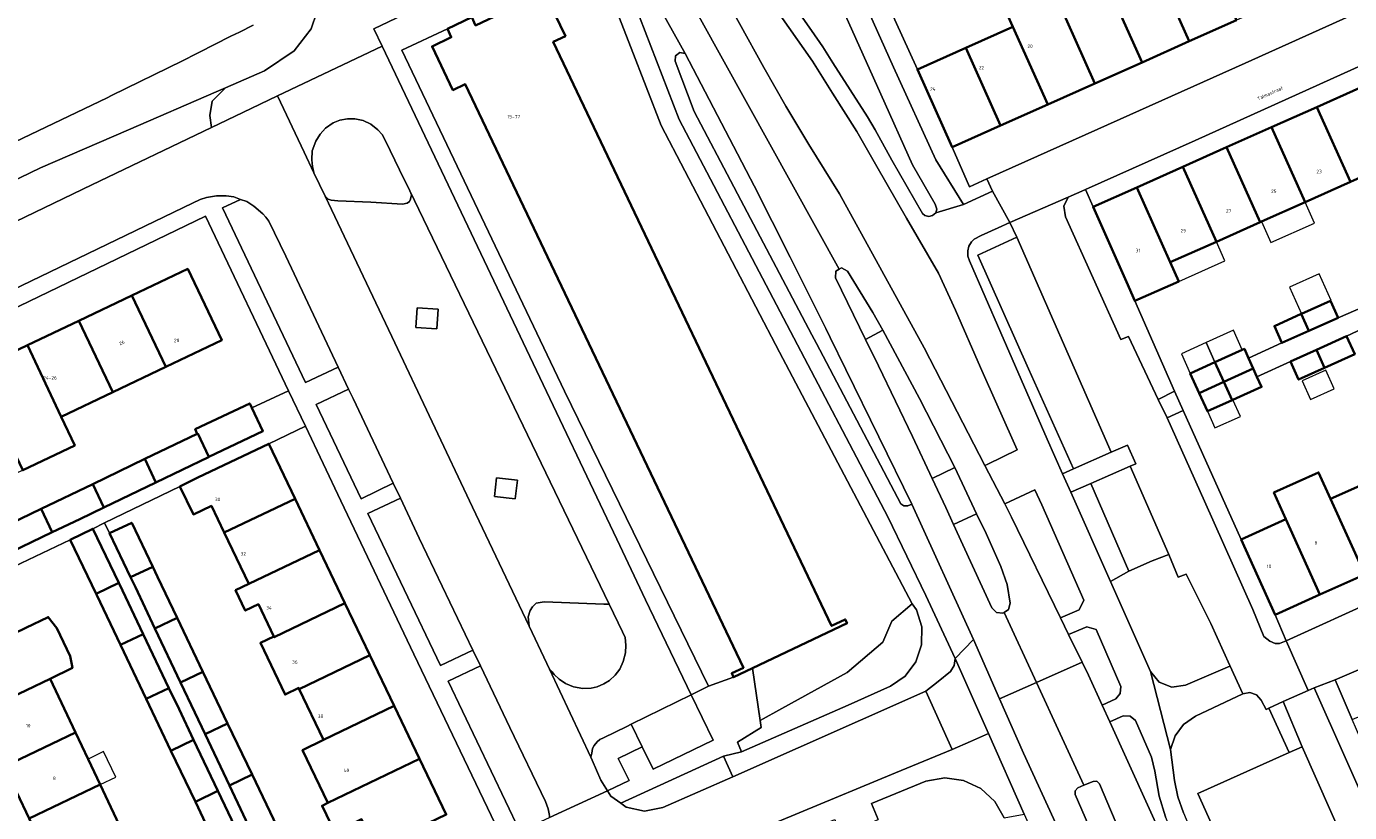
# Model space of a CAD drawing. Header units: metres. Extents: x 73718 to 76933, y 443658 to 446696.
# Tile 49 of 161: x 74535 to 74674, y 445564 to 445646. Entities that reach past the tile are written whole.
import ezdxf
from ezdxf.enums import TextEntityAlignment as Align

# ---------------------------------------------------------------- set-up
doc = ezdxf.new("R2010")
doc.units = ezdxf.units.M
for name, color, linetype, lineweight in [('B-WE-GR-BEPLANTING_CULTUUR_BODEMBEDEKKER-GV', 90, 'Continuous', 18), ('B-WE-GR-BEPLANTING_CULTUUR_HEESTERS-GV', 90, 'Continuous', 18), ('B-WE-OG-BEBOUWING-GV', 7, 'Continuous', 35), ('B-WE-OG-BEBOUWING-T18', 10, 'Continuous', 18), ('B-WE-OG-BEBOUWING_LUIFEL-GV', 7, 'Continuous', 18), ('B-WE-OG-BEBOUWING_OVERBOUWING-GV', 7, 'Continuous', 18), ('B-WE-OG-TERREIN_BEGROEID-GV', 7, 'Continuous', 18), ('B-WE-OG-TERREIN_ERF-GV', 7, 'Continuous', 18), ('B-WE-OG-TERREIN_OEVER-GV', 7, 'Continuous', 18), ('B-WE-OG-TOPOGRAFIE-T18', 10, 'Continuous', 18), ('B-WE-OG-WATER_SLOOT-GV', 120, 'Continuous', 18), ('B-WE-VH-GESLOTENVERHARDING_ASFALT-GV', 10, 'Continuous', 18), ('B-WE-VH-OPENVERHARDING-GV', 30, 'Continuous', 18), ('B-WE-VH-OPENVERHARDING_BETONSTRAATSTEEN-GV', 30, 'Continuous', 18), ('B-WE-VH-OPENVERHARDING_SIERBESTRATING-GV', 30, 'Continuous', 18), ('B-WE-VH-OPENVERHARDING_STRAATBAKSTEEN-GV', 30, 'Continuous', 18), ('B-WE-VH-OPENVERHARDING_TEGEL-GV', 30, 'Continuous', 18)]:
    doc.layers.add(name, color=color, linetype=linetype, lineweight=lineweight)
doc.styles.add('NLCS-ISO-M200-T18', font='NLCS-ISO.ttf', dxfattribs={"height": 0.36})

msp = doc.modelspace()

# ---------------------------------------------------------------- linework, layer by layer
at = {"layer": 'B-WE-GR-BEPLANTING_CULTUUR_BODEMBEDEKKER-GV', "flags": 128}
for points in [[(74566.611, 445628.348), (74566.789, 445628.162), (74566.929, 445628.048), (74567.248, 445627.946), (74567.959, 445627.87), (74571.402, 445627.732), (74574.705, 445627.505), (74575.187, 445627.619), (74575.429, 445627.809), (74575.543, 445628.052), (74575.631, 445628.483), (74575.467, 445628.902), (74574.387, 445631.098), (74572.926, 445634.134), (74572.57, 445634.806), (74572.138, 445635.289), (74571.414, 445635.874), (74570.6, 445636.255), (74569.724, 445636.418), (74568.961, 445636.431), (74568.175, 445636.292), (74567.463, 445636.025), (74566.663, 445635.452), (74566.104, 445634.842), (74565.634, 445634.081), (74565.252, 445633.09), (74565.24, 445632.136), (74565.29, 445631.451), (74565.441, 445630.809), (74565.443, 445630.801)], [(74667.054, 445581.893), (74665.907, 445584.612), (74662.346, 445592.481), (74656.289, 445605.971), (74654.603, 445605.195), (74658.517, 445596.479), (74663.572, 445585.171), (74664.717, 445582.327), (74665.327, 445581.864), (74665.877, 445581.627), (74666.34, 445581.627)], [(74587.934, 445583.429), (74589.788, 445579.526), (74590.072, 445578.923), (74590.346, 445578.636), (74590.562, 445578.37), (74591.084, 445577.875), (74591.732, 445577.43), (74592.558, 445577.076), (74593.561, 445576.898), (74594.411, 445576.936), (74595.035, 445577.076), (74595.745, 445577.395), (74596.331, 445577.762), (74596.94, 445578.309), (74597.422, 445578.931), (74597.778, 445579.733), (74598.02, 445580.621), (74598.058, 445581.434), (74597.956, 445582.222), (74597.69, 445582.843), (74596.315, 445585.712), (74595.757, 445585.712), (74591.325, 445585.9), (74589.516, 445585.952), (74588.677, 445585.819), (74588.289, 445585.437), (74588.063, 445585.055), (74587.829, 445584.411)], [(74627.951, 445585.747), (74625.838, 445583.953), (74624.884, 445581.766), (74621.186, 445578.585), (74614.348, 445574.808), (74612.067, 445573.549), (74612.169, 445572.838), (74609.697, 445571.298), (74610.142, 445570.294), (74621.274, 445575.169), (74625.682, 445577.141), (74627.22, 445578.203), (74628.349, 445579.695), (74628.953, 445581.465), (74628.972, 445583.335), (74628.404, 445585.117)], [(74673.943, 445573.671), (74676.404, 445574.721), (74674.936, 445578.079), (74674.6, 445578.847), (74672.173, 445577.819)], [(74599.757, 445570.831), (74600.904, 445568.489), (74607.179, 445571.505), (74604.87, 445576.238), (74598.61, 445573.171)], [(74609.221, 445567.695), (74608.232, 445569.853), (74597.519, 445564.92), (74598.074, 445564.527), (74599.993, 445564.106), (74601.925, 445564.467)]]:
    msp.add_lwpolyline(points, close=True, dxfattribs=at)
at = {"layer": 'B-WE-GR-BEPLANTING_CULTUUR_HEESTERS-GV', "flags": 128}
for points in [[(74628.502, 445641.598), (74623.225, 445653.2), (74621.315, 445652.341), (74626.016, 445641.826), (74630.437, 445632.15), (74633.308, 445627.49), (74636.345, 445628.875), (74636.342, 445628.882), (74635.748, 445630.146), (74633.969, 445629.319), (74632.129, 445633.472)], [(74556.197, 445639.668), (74554.818, 445638.27), (74554.578, 445636.778), (74554.755, 445635.517), (74558.01, 445637.075), (74561.631, 445638.842), (74572.595, 445644.027), (74571.717, 445645.843), (74574.778, 445647.311), (74571.58, 445648.763), (74569.477, 445649.093), (74566.923, 445649.093), (74566.357, 445649.349), (74565.18, 445645.819), (74563.397, 445643.526), (74560.293, 445641.44)], [(74557.773, 445628.016), (74555.903, 445627.141), (74564.555, 445608.869), (74567.983, 445610.5), (74562.509, 445622.064), (74560.743, 445625.733), (74560.426, 445626.152), (74560.107, 445626.495), (74559.18, 445627.32), (74558.43, 445627.791)], [(74653.653, 445607.09), (74655.364, 445607.989), (74651.227, 445617.401), (74650.348, 445619.401), (74646.858, 445627.228), (74646.072, 445629.037), (74646, 445629.005), (74644.254, 445628.246), (74643.819, 445627.307), (74643.987, 445626.179), (74649.763, 445613.358), (74650.574, 445613.695)], [(74643.653, 445599.347), (74644.832, 445599.869), (74640.131, 445610.294), (74634.82, 445622.181), (74638.885, 445624.049), (74638.161, 445625.598), (74636.955, 445625.053), (74635.164, 445624.251), (74634.44, 445623.844), (74634.16, 445623.565), (74633.88, 445623.12), (74633.766, 445622.637), (74633.778, 445622.08), (74633.944, 445621.597), (74637.21, 445614.054), (74642.063, 445602.955)], [(74578.437, 445616.534), (74576.243, 445616.69), (74576.096, 445614.643), (74578.292, 445614.487)], [(74569.072, 445608.2), (74565.698, 445606.57), (74570.388, 445596.716), (74573.745, 445598.351), (74569.548, 445607.194)], [(74586.495, 445596.731), (74586.714, 445598.67), (74584.54, 445598.928), (74584.32, 445596.976)], [(74650.614, 445589.152), (74646.619, 445598.321), (74644.547, 445597.417), (74648.691, 445588.081)], [(74582.06, 445580.931), (74576.46, 445592.629), (74574.483, 445596.795), (74571.099, 445595.191), (74578.684, 445579.319)], [(74582.853, 445579.275), (74579.471, 445577.68), (74586.956, 445562.01), (74590.081, 445563.434), (74590.069, 445563.636), (74589.929, 445564.322), (74589.661, 445565.085), (74585.938, 445572.831)], [(74668.724, 445570.83), (74676.214, 445553.917), (74679.557, 445555.46), (74669.982, 445576.981), (74669.35, 445576.701), (74666.744, 445575.549)], [(74599.757, 445570.831), (74598.61, 445573.171), (74598.16, 445572.95), (74595.721, 445571.767), (74595.327, 445571.59), (74595.047, 445571.348), (74594.743, 445570.967), (74594.577, 445570.625), (74594.489, 445570.141), (74594.399, 445569.735), (74594.536, 445569.419), (74595.437, 445567.333), (74596.128, 445566.215), (74598.384, 445567.289), (74597.25, 445569.603)]]:
    msp.add_lwpolyline(points, close=True, dxfattribs=at)
for points in [[(74613.921, 445650.712), (74617.452, 445645.658), (74618.634, 445643.957), (74619.688, 445642.293), (74623.285, 445636.63), (74624.111, 445635.284), (74625.85, 445632.097), (74627.426, 445629.316), (74629.039, 445626.522), (74629.269, 445626.32), (74629.687, 445626.231), (74630.081, 445626.346), (74630.437, 445626.625), (74630.539, 445626.994), (74630.361, 445627.501), (74627.986, 445631.615), (74624.682, 445639.006), (74620.221, 445648.961)], [(74676.794, 445552.568), (74666.021, 445547.672), (74657.816, 445565.927), (74667.349, 445570.206), (74665.218, 445574.848), (74664.944, 445574.7), (74664.437, 445575.697), (74663.939, 445576.255), (74663.232, 445576.497), (74662.521, 445576.363), (74662.498, 445576.359), (74657.551, 445574.033), (74656.324, 445573.162), (74655.428, 445571.951), (74654.954, 445570.523), (74654.953, 445570.521), (74655.376, 445567.298), (74655.727, 445565.573), (74656.3, 445563.907), (74668.328, 445535.124), (74671.29, 445524.761), (74671.968, 445522.756), (74681.438, 445526.853)]]:
    msp.add_lwpolyline(points, dxfattribs=at)
at = {"layer": 'B-WE-OG-BEBOUWING-GV', "flags": 128}
for points in [[(74661.836, 445646.73), (74658.2, 445654.853), (74653.271, 445652.653), (74656.907, 445644.53)], [(74651.978, 445642.331), (74648.344, 445650.454), (74647.046, 445653.354), (74642.122, 445651.151), (74647.05, 445640.131)], [(74651.978, 445642.331), (74656.907, 445644.53), (74653.271, 445652.653), (74648.344, 445650.454)], [(74642.122, 445637.932), (74647.05, 445640.131), (74642.122, 445651.151), (74637.2, 445648.949), (74638.492, 445646.057)], [(74611.282, 445579.024), (74621.158, 445583.733), (74620.967, 445584.132), (74619.547, 445583.455), (74590.455, 445644.465), (74591.722, 445645.069), (74589.547, 445649.63), (74582.346, 445646.196), (74581.944, 445647.04), (74579.394, 445645.824), (74579.807, 445644.959), (74577.794, 445643.999), (74579.974, 445639.426), (74581.259, 445640.038), (74610.326, 445579.079), (74609.106, 445578.498), (74609.305, 445578.081)], [(74637.192, 445635.732), (74642.122, 445637.932), (74638.492, 445646.057), (74633.562, 445643.856)], [(74637.192, 445635.732), (74633.562, 445643.856), (74628.502, 445641.598), (74632.129, 445633.472)], [(74674.731, 445639.654), (74670.26, 445637.66), (74673.765, 445629.84), (74678.235, 445631.833)], [(74665.508, 445635.542), (74669.012, 445627.722), (74673.765, 445629.84), (74670.26, 445637.66)], [(74660.819, 445633.452), (74664.323, 445625.631), (74664.453, 445625.689), (74669.012, 445627.722), (74665.508, 445635.542)], [(74659.753, 445623.594), (74664.323, 445625.631), (74660.819, 445633.452), (74656.249, 445631.414)], [(74651.427, 445629.265), (74654.931, 445621.444), (74659.753, 445623.594), (74656.249, 445631.414)], [(74655.821, 445619.449), (74654.931, 445621.444), (74651.427, 445629.265), (74646.858, 445627.228), (74650.348, 445619.401), (74651.227, 445617.401)], [(74546.439, 445617.964), (74549.989, 445610.522), (74555.817, 445613.294), (74552.275, 445620.74)], [(74540.895, 445615.327), (74544.446, 445607.885), (74549.989, 445610.522), (74546.439, 445617.964)], [(74668.622, 445616.038), (74669.413, 445614.272), (74672.466, 445615.643), (74671.673, 445617.408), (74668.659, 445616.054)], [(74668.622, 445616.038), (74665.811, 445614.776), (74666.604, 445613.011), (74669.413, 445614.272)], [(74540.895, 445615.327), (74535.529, 445612.774), (74539.033, 445605.31), (74544.446, 445607.885)], [(74540.461, 445602.309), (74539.033, 445605.31), (74535.529, 445612.774), (74530.051, 445610.168), (74533.591, 445602.721), (74535.018, 445599.72)], [(74670.202, 445612.311), (74671.061, 445610.41), (74674.206, 445611.837), (74673.345, 445613.736)], [(74659.604, 445610.999), (74660.531, 445608.946), (74663.604, 445610.333), (74663.12, 445611.406), (74662.678, 445612.386), (74662.452, 445612.284)], [(74667.482, 445611.077), (74668.344, 445609.178), (74671.061, 445610.41), (74670.202, 445612.311)], [(74660.531, 445608.946), (74659.604, 445610.999), (74657.018, 445609.832), (74657.944, 445607.779)], [(74661.393, 445607.039), (74661.477, 445607.077), (74664.465, 445608.425), (74663.992, 445609.473), (74663.604, 445610.333), (74660.531, 445608.946)], [(74660.531, 445608.946), (74657.944, 445607.779), (74658.805, 445605.871), (74661.393, 445607.039)], [(74554.48, 445601.107), (74560.13, 445603.798), (74558.975, 445606.222), (74558.746, 445606.703), (74553.045, 445603.988), (74553.264, 445603.527), (74553.314, 445603.551)], [(74554.48, 445601.107), (74553.314, 445603.551), (74553.264, 445603.527), (74547.783, 445600.891), (74548.949, 445598.447), (74554.429, 445601.083)], [(74563.475, 445596.731), (74560.723, 445602.48), (74553.326, 445598.939), (74551.453, 445598.03), (74552.859, 445595.093), (74554.737, 445595.992), (74556.075, 445593.198)], [(74543.488, 445595.82), (74548.949, 445598.447), (74547.783, 445600.891), (74542.337, 445598.271)], [(74671.689, 445596.709), (74670.429, 445599.492), (74665.753, 445597.376), (74667.012, 445594.593), (74670.567, 445586.72), (74675.244, 445588.837)], [(74671.689, 445596.709), (74675.244, 445588.837), (74679.862, 445590.926), (74676.306, 445598.798)], [(74543.488, 445595.82), (74542.337, 445598.271), (74536.941, 445595.675), (74538.103, 445593.23), (74540.98, 445594.614)], [(74563.475, 445596.731), (74556.075, 445593.198), (74558.641, 445587.838), (74566.045, 445591.363)], [(74531.598, 445593.106), (74532.762, 445590.661), (74538.103, 445593.23), (74536.941, 445595.675)], [(74539.973, 445592.454), (74542.702, 445586.795), (74545.074, 445587.942), (74542.345, 445593.598)], [(74548.603, 445589.631), (74546.411, 445594.232), (74544.105, 445593.134), (74546.298, 445588.531)], [(74667.012, 445594.593), (74662.346, 445592.481), (74665.907, 445584.612), (74670.567, 445586.72)], [(74568.695, 445585.829), (74566.045, 445591.363), (74558.641, 445587.838), (74557.263, 445587.182), (74558.283, 445585.051), (74559.659, 445585.71), (74561.271, 445582.344), (74561.31, 445582.263)], [(74551.161, 445584.277), (74549.1, 445588.588), (74548.603, 445589.631), (74546.298, 445588.531), (74546.794, 445587.49), (74548.842, 445583.174)], [(74547.623, 445582.592), (74545.141, 445587.804), (74545.074, 445587.942), (74542.702, 445586.795), (74542.768, 445586.659), (74545.247, 445581.456)], [(74571.294, 445580.399), (74568.695, 445585.829), (74561.31, 445582.263), (74561.271, 445582.344), (74559.853, 445581.665), (74562.431, 445576.28), (74563.859, 445576.964), (74563.914, 445576.849)], [(74537.879, 445577.934), (74540.216, 445579.051), (74539.982, 445580.278), (74538.586, 445583.211), (74537.694, 445584.374), (74535.363, 445583.246), (74527.944, 445579.658), (74530.445, 445574.38)], [(74551.161, 445584.277), (74548.842, 445583.174), (74551.517, 445577.536), (74553.846, 445578.66)], [(74547.623, 445582.592), (74545.247, 445581.456), (74547.932, 445575.821), (74550.308, 445576.955)], [(74571.294, 445580.399), (74563.914, 445576.849), (74566.46, 445571.531), (74573.835, 445575.091)], [(74553.846, 445578.66), (74551.517, 445577.536), (74553.005, 445574.4), (74554.086, 445572.121), (74556.433, 445573.25)], [(74540.549, 445572.297), (74537.879, 445577.934), (74530.445, 445574.38), (74533.113, 445568.748)], [(74550.51, 445570.411), (74552.884, 445571.545), (74551.362, 445574.741), (74550.308, 445576.955), (74547.932, 445575.821)], [(74566.894, 445564.978), (74576.485, 445569.556), (74573.835, 445575.091), (74566.46, 445571.531), (74564.264, 445570.47)], [(74558.981, 445567.919), (74556.433, 445573.25), (74554.086, 445572.121), (74556.62, 445566.779)], [(74533.113, 445568.748), (74535.681, 445563.328), (74543.116, 445566.879), (74541.845, 445569.54), (74540.549, 445572.297)], [(74553.061, 445565.059), (74555.428, 445566.203), (74552.884, 445571.545), (74550.51, 445570.411)], [(74566.894, 445564.978), (74566.907, 445564.95), (74566.302, 445564.66), (74567.62, 445561.906), (74570.428, 445563.25), (74571.887, 445560.204), (74579.27, 445563.738), (74576.485, 445569.556)], [(74558.981, 445567.919), (74556.62, 445566.779), (74559.214, 445561.313), (74561.596, 445562.45)], [(74535.681, 445563.328), (74538.252, 445557.899), (74545.671, 445561.486), (74543.116, 445566.879)], [(74553.061, 445565.059), (74555.206, 445560.557), (74555.655, 445559.605), (74558.024, 445560.743), (74557.583, 445561.678), (74555.428, 445566.203)]]:
    msp.add_lwpolyline(points, close=True, dxfattribs=at)
at = {"layer": 'B-WE-OG-BEBOUWING_LUIFEL-GV', "flags": 128}
for points in [[(74665.437, 445623.492), (74669.993, 445625.533), (74669.012, 445627.722), (74664.453, 445625.689)], [(74655.821, 445619.449), (74660.642, 445621.609), (74659.753, 445623.594), (74654.931, 445621.444)], [(74667.4, 445618.857), (74668.659, 445616.054), (74671.673, 445617.408), (74671.745, 445617.44), (74670.487, 445620.242)], [(74658.678, 445613.052), (74659.604, 445610.999), (74662.452, 445612.284), (74661.525, 445614.337)], [(74659.604, 445610.999), (74658.678, 445613.052), (74656.091, 445611.885), (74657.018, 445609.832)], [(74662.26, 445605.341), (74661.477, 445607.077), (74661.393, 445607.039), (74658.805, 445605.871), (74659.588, 445604.136)], [(74543.116, 445566.879), (74544.741, 445567.655), (74543.47, 445570.317), (74541.845, 445569.54)]]:
    msp.add_lwpolyline(points, close=True, dxfattribs=at)
at = {"layer": 'B-WE-OG-BEBOUWING_OVERBOUWING-GV', "flags": 128}
msp.add_lwpolyline([(74668.709, 445609.058), (74669.595, 445607.098), (74672.055, 445608.209), (74671.169, 445610.17)], close=True, dxfattribs=at)
at = {"layer": 'B-WE-OG-TERREIN_BEGROEID-GV', "flags": 128}
for points in [[(74635.57, 445600.225), (74635.853, 445600.362), (74638.941, 445601.854), (74635.085, 445610.449), (74632.483, 445616.451), (74630.717, 445620.287), (74627.362, 445626.052), (74624.275, 445631.436), (74622.179, 445635.119), (74619.65, 445639.106), (74617.542, 445642.471), (74612.585, 445649.532), (74608.032, 445651.565), (74607.539, 445651.504), (74607.366, 445651.039), (74612.445, 445641.798), (74614.75, 445637.738), (74617.16, 445633.739), (74620.368, 445628.586), (74629.208, 445612.494)], [(74627.91, 445596.168), (74621.035, 445610.237), (74619.407, 445613.571), (74618.934, 445614.533), (74615.221, 445621.993), (74611.44, 445629.414), (74611.059, 445630.152), (74609.702, 445632.766), (74604.24, 445643.251), (74603.687, 445643.364), (74603.237, 445643.022), (74603.198, 445642.458), (74605.172, 445637.201), (74609.33, 445629.309), (74609.716, 445628.576), (74617.476, 445613.847), (74617.948, 445612.952), (74626.773, 445596.206), (74627.107, 445596), (74627.501, 445595.994)], [(74503.997, 445615.986), (74504.636, 445614.954), (74505.322, 445611.843), (74506.116, 445612.211), (74527.267, 445622.33), (74542.259, 445629.537), (74554.755, 445635.517), (74554.578, 445636.778), (74554.818, 445638.27), (74556.197, 445639.668), (74555.244, 445639.256), (74546.066, 445635.285), (74536.888, 445631.314), (74535.788, 445630.781), (74526.788, 445626.42), (74517.789, 445622.06), (74516.869, 445621.655), (74507.717, 445617.624)], [(74630.037, 445598.865), (74632.408, 445599.989), (74628.736, 445607.214), (74624.884, 445614.347), (74623.082, 445613.381), (74624.429, 445610.626), (74627.99, 445603.239)], [(74637.66, 445596.195), (74638.336, 445594.807), (74643.452, 445584.308), (74645.398, 445585.134), (74645.9, 445586.141), (74641.495, 445596.102), (74640.778, 445597.663)], [(74652.869, 445578.668), (74653.767, 445577.558), (74655.097, 445577.039), (74656.51, 445577.246), (74661.169, 445579.234), (74661.141, 445579.298), (74659.168, 445583.708), (74656.585, 445588.862), (74655.759, 445588.544), (74654.767, 445590.893), (74653.04, 445590.233), (74650.614, 445589.152), (74648.691, 445588.081)], [(74645.716, 445579.66), (74646.372, 445578.315), (74647.808, 445575.162), (74649.259, 445575.821), (74649.708, 445576.403), (74649.751, 445577.135), (74647.187, 445583.09), (74646.21, 445583.364), (74644.3, 445582.568)], [(74648.599, 445573.426), (74654.616, 445560.215), (74662.387, 445541.907), (74669.62, 445523.314), (74666.763, 445534.327), (74654.421, 445563.507), (74653.766, 445565.667), (74653.328, 445568.288), (74652.959, 445569.743), (74651.296, 445573.555), (74650.734, 445574.008), (74650.013, 445574.038)]]:
    msp.add_lwpolyline(points, close=True, dxfattribs=at)
at = {"layer": 'B-WE-OG-TERREIN_ERF-GV', "flags": 128}
for points in [[(74623.225, 445653.2), (74628.502, 445641.598), (74633.562, 445643.856), (74638.492, 445646.057), (74637.2, 445648.949)], [(74589.547, 445649.63), (74591.722, 445645.069), (74590.455, 445644.465), (74619.547, 445583.455), (74620.967, 445584.132), (74621.158, 445583.733), (74611.282, 445579.024), (74612.067, 445573.549), (74614.348, 445574.808), (74621.186, 445578.585), (74624.884, 445581.766), (74625.838, 445583.953), (74627.951, 445585.747), (74614.089, 445612.034), (74601.721, 445635.717), (74598.599, 445643.822), (74595.619, 445651.552)], [(74673.765, 445629.84), (74669.012, 445627.722), (74664.453, 445625.689), (74664.323, 445625.631), (74659.753, 445623.594), (74654.931, 445621.444), (74655.821, 445619.449), (74651.227, 445617.401), (74655.364, 445607.989), (74656.289, 445605.971), (74662.346, 445592.481), (74667.012, 445594.593), (74665.753, 445597.376), (74670.429, 445599.492), (74671.689, 445596.709), (74676.306, 445598.798)], [(74676.747, 445615.335), (74673.345, 445613.736), (74674.206, 445611.837), (74671.061, 445610.41), (74668.344, 445609.178), (74667.482, 445611.077), (74663.992, 445609.473), (74664.465, 445608.425), (74661.477, 445607.077), (74661.393, 445607.039), (74658.805, 445605.871), (74657.944, 445607.779), (74657.018, 445609.832), (74659.604, 445610.999), (74662.452, 445612.284), (74662.678, 445612.386), (74663.12, 445611.406), (74666.604, 445613.011), (74665.811, 445614.776), (74668.622, 445616.038), (74668.659, 445616.054), (74671.673, 445617.408), (74672.466, 445615.643), (74675.922, 445617.141)], [(74585.19, 445561.082), (74575.889, 445580.485), (74568.252, 445596.525), (74564.555, 445604.333), (74560.723, 445602.48), (74563.475, 445596.731), (74566.045, 445591.363), (74568.695, 445585.829), (74571.294, 445580.399), (74573.835, 445575.091), (74576.485, 445569.556), (74579.27, 445563.738)], [(74567.62, 445561.906), (74566.302, 445564.66), (74566.907, 445564.95), (74566.894, 445564.978), (74564.264, 445570.47), (74566.46, 445571.531), (74563.914, 445576.849), (74563.859, 445576.964), (74562.431, 445576.28), (74559.853, 445581.665), (74561.271, 445582.344), (74559.659, 445585.71), (74558.283, 445585.051), (74557.263, 445587.182), (74558.641, 445587.838), (74556.075, 445593.198), (74554.737, 445595.992), (74552.859, 445595.093), (74551.453, 445598.03), (74543.57, 445594.202), (74544.105, 445593.134), (74546.411, 445594.232), (74548.603, 445589.631), (74549.1, 445588.588), (74551.161, 445584.277), (74553.846, 445578.66), (74556.433, 445573.25), (74558.981, 445567.919), (74561.596, 445562.45)], [(74528.759, 445563.18), (74537.92, 445544.161), (74540.142, 445539.548), (74562.907, 445550.494), (74560.782, 445554.913), (74560.776, 445554.925), (74560.313, 445555.89), (74557.935, 445554.769), (74555.655, 445559.605), (74555.206, 445560.557), (74553.061, 445565.059), (74550.51, 445570.411), (74547.932, 445575.821), (74545.247, 445581.456), (74542.768, 445586.659), (74542.702, 445586.795), (74539.973, 445592.454), (74532.656, 445588.959)], [(74535.363, 445583.246), (74537.694, 445584.374), (74538.586, 445583.211), (74539.982, 445580.278), (74540.216, 445579.051), (74537.879, 445577.934), (74540.549, 445572.297), (74541.845, 445569.54), (74543.116, 445566.879), (74545.671, 445561.486), (74547.053, 445558.569), (74550.251, 445560.084), (74551.437, 445557.58), (74548.248, 445556.048), (74549.75, 445552.877), (74552.769, 445554.307), (74554.009, 445551.691), (74543.543, 445546.732), (74540.819, 445552.481), (74538.252, 445557.899), (74535.681, 445563.328), (74533.113, 445568.748)], [(74637.573, 445563.389), (74636.582, 445565.108), (74635.122, 445566.453), (74633.327, 445567.3), (74631.361, 445567.571), (74629.403, 445567.243), (74623.729, 445564.886), (74624.399, 445563.227)]]:
    msp.add_lwpolyline(points, dxfattribs=at)
for points in [[(74651.978, 445642.331), (74647.05, 445640.131), (74642.122, 445637.932), (74637.192, 445635.732), (74632.129, 445633.472), (74633.969, 445629.319), (74635.748, 445630.146), (74647.372, 445635.344), (74662.769, 445642.26), (74673.642, 445647.141), (74671.835, 445651.193), (74666.765, 445648.93), (74661.836, 445646.73), (74656.907, 445644.53)], [(74579.394, 445645.824), (74574.627, 445643.589), (74591.622, 445607.99), (74606.678, 445577.164), (74609.305, 445578.081), (74609.106, 445578.498), (74610.326, 445579.079), (74581.259, 445640.038), (74579.974, 445639.426), (74577.794, 445643.999), (74579.807, 445644.959)], [(74646.072, 445629.037), (74646.858, 445627.228), (74651.427, 445629.265), (74656.249, 445631.414), (74660.819, 445633.452), (74665.508, 445635.542), (74670.26, 445637.66), (74674.731, 445639.654), (74679.489, 445641.775), (74684.481, 445644), (74683.589, 445645.925), (74657.535, 445634.168)], [(74553.264, 445603.527), (74553.045, 445603.988), (74558.746, 445606.703), (74558.975, 445606.222), (74562.802, 445608.016), (74554.123, 445626.277), (74511.029, 445605.456), (74509.395, 445600.693), (74516.471, 445585.961), (74517.568, 445586.49), (74520.385, 445587.85), (74520.182, 445588.268), (74526.081, 445591.132), (74526.349, 445590.581), (74531.598, 445593.106), (74536.941, 445595.675), (74542.337, 445598.271), (74547.783, 445600.891)], [(74535.018, 445599.72), (74529.662, 445597.173), (74524.303, 445594.623), (74524.016, 445595.226), (74523.842, 445595.143), (74520.134, 445593.379), (74519.422, 445594.876), (74517.328, 445594.985), (74516.968, 445594.814), (74513.426, 445602.26), (74519.218, 445605.015), (74524.69, 445607.618), (74530.051, 445610.168), (74535.529, 445612.774), (74540.895, 445615.327), (74546.439, 445617.964), (74552.275, 445620.74), (74555.817, 445613.294), (74549.989, 445610.522), (74544.446, 445607.885), (74539.033, 445605.31), (74540.461, 445602.309)], [(74667.054, 445581.893), (74676.683, 445586.266), (74690.695, 445592.635), (74689.552, 445595.311), (74684.707, 445593.119), (74679.862, 445590.926), (74675.244, 445588.837), (74670.567, 445586.72), (74665.907, 445584.612)]]:
    msp.add_lwpolyline(points, close=True, dxfattribs=at)
at = {"layer": 'B-WE-OG-TERREIN_OEVER-GV', "flags": 128}
for points in [[(74526.788, 445626.42), (74535.788, 445630.781), (74536.888, 445631.314), (74546.066, 445635.285), (74555.244, 445639.256), (74556.197, 445639.668), (74560.293, 445641.44), (74563.397, 445643.526), (74565.18, 445645.819), (74566.357, 445649.349)], [(74559.1, 445646.224), (74557.666, 445645.501), (74556.779, 445645.052), (74553.419, 445643.356), (74553.223, 445643.257), (74551.73, 445642.503), (74544.31, 445638.852), (74543.857, 445638.629), (74534.234, 445634.033)]]:
    msp.add_lwpolyline(points, dxfattribs=at)
at = {"layer": 'B-WE-OG-WATER_SLOOT-GV', "flags": 128}
msp.add_lwpolyline([(74534.234, 445634.033), (74543.857, 445638.629), (74544.31, 445638.852), (74551.73, 445642.503), (74553.223, 445643.257), (74553.419, 445643.356), (74556.779, 445645.052), (74557.666, 445645.501), (74559.1, 445646.224)], dxfattribs=at)
at = {"layer": 'B-WE-VH-GESLOTENVERHARDING_ASFALT-GV', "flags": 128}
for points in [[(74588.522, 445671.402), (74604.24, 445643.251), (74609.702, 445632.766), (74611.059, 445630.152), (74611.44, 445629.414), (74615.221, 445621.993), (74618.934, 445614.533), (74619.407, 445613.571), (74621.035, 445610.237), (74627.91, 445596.168), (74634.36, 445582.015), (74637.088, 445575.842), (74640.936, 445577.545), (74637.563, 445584.852), (74637.45, 445584.774), (74636.764, 445584.838), (74636.278, 445585.327), (74633.259, 445591.918), (74632.285, 445594.036), (74631.467, 445595.809), (74630.037, 445598.865), (74627.99, 445603.239), (74624.429, 445610.626), (74623.082, 445613.381), (74619.937, 445619.814), (74619.978, 445620.514), (74620.348, 445620.716), (74591.345, 445673.001)], [(74591.345, 445673.001), (74620.348, 445620.716), (74620.594, 445620.85), (74621.206, 445620.505), (74623.843, 445616.19), (74624.884, 445614.347), (74628.736, 445607.214), (74632.408, 445599.989), (74634.694, 445595.168), (74635.679, 445593.091), (74637.218, 445589.661), (74637.881, 445587.789), (74638.201, 445585.831), (74638.017, 445585.166), (74637.563, 445584.852), (74640.936, 445577.545), (74645.716, 445579.66), (74644.3, 445582.568), (74643.452, 445584.308), (74638.336, 445594.807), (74637.66, 445596.195), (74635.57, 445600.225), (74629.208, 445612.494), (74620.368, 445628.586), (74617.16, 445633.739), (74614.75, 445637.738), (74612.445, 445641.798), (74607.366, 445651.039)], [(74590.081, 445563.434), (74596.128, 445566.215), (74595.437, 445567.333), (74594.536, 445569.419), (74594.399, 445569.735), (74590.072, 445578.923), (74589.788, 445579.526), (74587.934, 445583.429), (74582.036, 445595.843), (74573.6, 445613.673), (74566.611, 445628.348), (74565.443, 445630.801), (74564.426, 445632.936), (74561.631, 445638.842), (74558.01, 445637.075), (74554.755, 445635.517), (74542.259, 445629.537), (74527.267, 445622.33)], [(74532.908, 445618.052), (74552.778, 445627.61), (74553.577, 445628.005), (74554.213, 445628.207), (74555.255, 445628.374), (74556.283, 445628.4), (74557.084, 445628.272), (74557.773, 445628.016), (74558.43, 445627.791), (74559.18, 445627.32), (74560.107, 445626.495), (74560.426, 445626.152), (74560.743, 445625.733), (74562.509, 445622.064), (74567.983, 445610.5), (74569.072, 445608.2), (74569.548, 445607.194), (74573.745, 445598.351), (74573.746, 445598.348), (74574.483, 445596.795), (74576.46, 445592.629), (74582.06, 445580.931), (74582.853, 445579.275), (74585.938, 445572.831), (74589.661, 445565.085), (74589.929, 445564.322), (74590.069, 445563.636)], [(74677.353, 445503.373), (74669.62, 445523.314), (74662.387, 445541.907), (74654.616, 445560.215), (74648.599, 445573.426), (74647.808, 445575.162), (74646.372, 445578.315), (74645.716, 445579.66), (74640.936, 445577.545), (74645.897, 445566.797), (74646.86, 445567.208), (74647.244, 445567.212), (74647.525, 445566.95), (74653.797, 445552.153), (74663.528, 445528.482), (74663.487, 445528.032), (74663.258, 445527.887), (74682.615, 445477.585)], [(74651.787, 445550.246), (74645.703, 445564.242), (74644.983, 445565.831), (74644.979, 445566.232), (74645.255, 445566.523), (74645.897, 445566.797), (74640.936, 445577.545), (74637.088, 445575.842), (74639.601, 445570.157), (74643.108, 445562.505)], [(74606.095, 445559.744), (74626.229, 445568.103), (74632.145, 445570.523), (74629.407, 445576.628), (74609.221, 445567.695), (74601.925, 445564.467), (74599.993, 445564.106), (74598.074, 445564.527), (74597.519, 445564.92), (74596.471, 445565.662), (74596.131, 445566.212), (74596.128, 445566.215), (74590.081, 445563.434)]]:
    msp.add_lwpolyline(points, dxfattribs=at)
msp.add_lwpolyline([(74676.794, 445552.568), (74676.214, 445553.917), (74668.724, 445570.83), (74667.349, 445570.206), (74657.816, 445565.927), (74666.021, 445547.672)], close=True, dxfattribs=at)
at = {"layer": 'B-WE-VH-OPENVERHARDING-GV', "flags": 128}
msp.add_lwpolyline([(74532.656, 445588.959), (74539.973, 445592.454), (74542.345, 445593.598), (74543.57, 445594.202), (74551.453, 445598.03), (74553.326, 445598.939), (74560.723, 445602.48), (74564.555, 445604.333), (74562.802, 445608.016), (74558.975, 445606.222), (74560.13, 445603.798), (74554.48, 445601.107), (74554.429, 445601.083), (74548.949, 445598.447), (74543.488, 445595.82), (74540.98, 445594.614), (74538.103, 445593.23), (74532.762, 445590.661)], dxfattribs=at)
at = {"layer": 'B-WE-VH-OPENVERHARDING_BETONSTRAATSTEEN-GV', "flags": 128}
for points in [[(74565.443, 445630.801), (74565.441, 445630.809), (74565.29, 445631.451), (74565.24, 445632.136), (74565.252, 445633.09), (74565.634, 445634.081), (74566.104, 445634.842), (74566.663, 445635.452), (74567.463, 445636.025), (74568.175, 445636.292), (74568.961, 445636.431), (74569.724, 445636.418), (74570.6, 445636.255), (74571.414, 445635.874), (74572.138, 445635.289), (74572.57, 445634.806), (74572.926, 445634.134), (74574.387, 445631.098), (74575.467, 445628.902), (74596.315, 445585.712), (74597.69, 445582.843), (74597.956, 445582.222), (74598.058, 445581.434), (74598.02, 445580.621), (74597.778, 445579.733), (74597.422, 445578.931), (74596.94, 445578.309), (74596.331, 445577.762), (74595.745, 445577.395), (74595.035, 445577.076), (74594.411, 445576.936), (74593.561, 445576.898), (74592.558, 445577.076), (74591.732, 445577.43), (74591.084, 445577.875), (74590.562, 445578.37), (74590.346, 445578.636), (74590.072, 445578.923), (74594.399, 445569.735), (74594.489, 445570.141), (74594.577, 445570.625), (74594.743, 445570.967), (74595.047, 445571.348), (74595.327, 445571.59), (74595.721, 445571.767), (74598.16, 445572.95), (74598.61, 445573.171), (74604.87, 445576.238), (74600.103, 445586.185), (74597.104, 445592.496), (74588.02, 445611.596), (74581.197, 445625.957), (74572.595, 445644.027), (74561.631, 445638.842), (74564.426, 445632.936)], [(74566.611, 445628.348), (74573.6, 445613.673), (74582.036, 445595.843), (74587.934, 445583.429), (74587.829, 445584.411), (74588.063, 445585.055), (74588.289, 445585.437), (74588.677, 445585.819), (74589.516, 445585.952), (74591.325, 445585.9), (74595.757, 445585.712), (74596.315, 445585.712), (74575.467, 445628.902), (74575.631, 445628.483), (74575.543, 445628.052), (74575.429, 445627.809), (74575.187, 445627.619), (74574.705, 445627.505), (74571.402, 445627.732), (74567.959, 445627.87), (74567.248, 445627.946), (74566.929, 445628.048), (74566.789, 445628.162)], [(74578.437, 445616.534), (74578.292, 445614.487), (74576.096, 445614.643), (74576.243, 445616.69)], [(74586.495, 445596.731), (74584.32, 445596.976), (74584.54, 445598.928), (74586.714, 445598.67)]]:
    msp.add_lwpolyline(points, close=True, dxfattribs=at)
at = {"layer": 'B-WE-VH-OPENVERHARDING_SIERBESTRATING-GV', "flags": 128}
for points in [[(74675.216, 445647.847), (74673.642, 445647.141), (74662.769, 445642.26), (74647.372, 445635.344), (74635.748, 445630.146), (74636.342, 445628.882), (74636.345, 445628.875), (74638.161, 445625.598), (74644.254, 445628.246), (74646, 445629.005), (74646.072, 445629.037), (74657.535, 445634.168), (74683.589, 445645.925)], [(74676.683, 445586.266), (74667.054, 445581.893), (74669.35, 445576.701), (74669.982, 445576.981), (74672.173, 445577.819), (74674.6, 445578.847)]]:
    msp.add_lwpolyline(points, dxfattribs=at)
for points in [[(74648.772, 445601.605), (74638.885, 445624.049), (74634.82, 445622.181), (74640.131, 445610.294), (74644.832, 445599.869)], [(74650.614, 445589.152), (74653.04, 445590.233), (74654.767, 445590.893), (74650.748, 445600.122), (74646.619, 445598.321)]]:
    msp.add_lwpolyline(points, close=True, dxfattribs=at)
at = {"layer": 'B-WE-VH-OPENVERHARDING_STRAATBAKSTEEN-GV', "flags": 128}
for points in [[(74638.161, 445625.598), (74638.885, 445624.049), (74648.772, 445601.605), (74650.46, 445602.348), (74651.323, 445600.373), (74650.748, 445600.122), (74654.767, 445590.893), (74655.759, 445588.544), (74656.585, 445588.862), (74659.168, 445583.708), (74661.141, 445579.298), (74662.521, 445576.363), (74663.232, 445576.497), (74663.939, 445576.255), (74664.437, 445575.697), (74664.944, 445574.7), (74665.218, 445574.848), (74666.744, 445575.549), (74669.35, 445576.701), (74667.054, 445581.893), (74666.34, 445581.627), (74665.877, 445581.627), (74665.327, 445581.864), (74664.717, 445582.327), (74663.572, 445585.171), (74658.517, 445596.479), (74654.603, 445605.195), (74653.653, 445607.09), (74650.574, 445613.695), (74649.763, 445613.358), (74643.987, 445626.179), (74643.819, 445627.307), (74644.254, 445628.246)], [(74620.348, 445620.716), (74619.978, 445620.514), (74619.937, 445619.814), (74623.082, 445613.381), (74624.884, 445614.347), (74623.843, 445616.19), (74621.206, 445620.505), (74620.594, 445620.85)], [(74637.563, 445584.852), (74638.017, 445585.166), (74638.201, 445585.831), (74637.881, 445587.789), (74637.218, 445589.661), (74635.679, 445593.091), (74634.694, 445595.168), (74632.285, 445594.036), (74633.259, 445591.918), (74636.278, 445585.327), (74636.764, 445584.838), (74637.45, 445584.774)], [(74663.258, 445527.887), (74663.487, 445528.032), (74663.528, 445528.482), (74653.797, 445552.153), (74647.525, 445566.95), (74647.244, 445567.212), (74646.86, 445567.208), (74645.897, 445566.797), (74645.255, 445566.523), (74644.979, 445566.232), (74644.983, 445565.831), (74645.703, 445564.242), (74651.787, 445550.246), (74657.626, 445536.146), (74658.308, 445534.708), (74659.082, 445533.318), (74662.68, 445527.945), (74663.105, 445527.79)]]:
    msp.add_lwpolyline(points, close=True, dxfattribs=at)
at = {"layer": 'B-WE-VH-OPENVERHARDING_TEGEL-GV', "flags": 128}
for points in [[(74627.91, 445596.168), (74627.501, 445595.994), (74627.107, 445596), (74626.773, 445596.206), (74617.948, 445612.952), (74617.476, 445613.847), (74609.716, 445628.576), (74609.33, 445629.309), (74605.172, 445637.201), (74603.198, 445642.458), (74603.237, 445643.022), (74603.687, 445643.364), (74604.24, 445643.251), (74588.522, 445671.402), (74587.377, 445670.756), (74596.21, 445655.053), (74597.089, 445653.237), (74603.604, 445636.365), (74625.422, 445594.859), (74629.373, 445586.619), (74632.46, 445580.047), (74634.36, 445582.015)], [(74581.944, 445647.04), (74583.771, 445647.906), (74583.38, 445648.706), (74588.423, 445651.173), (74592.437, 445653.142), (74594.317, 445654.07), (74593.17, 445656.132), (74587.355, 445653.343), (74574.778, 445647.311), (74571.717, 445645.843), (74572.595, 445644.027), (74581.197, 445625.957), (74588.02, 445611.596), (74597.104, 445592.496), (74600.103, 445586.185), (74604.87, 445576.238), (74606.678, 445577.164), (74591.622, 445607.99), (74574.627, 445643.589), (74579.394, 445645.824)], [(74663.12, 445611.406), (74663.604, 445610.333), (74663.992, 445609.473), (74667.482, 445611.077), (74670.202, 445612.311), (74673.345, 445613.736), (74676.747, 445615.335), (74679.896, 445616.787), (74679.077, 445618.563), (74678.863, 445618.467), (74675.922, 445617.141), (74672.466, 445615.643), (74669.413, 445614.272), (74666.604, 445613.011)], [(74653.653, 445607.09), (74654.603, 445605.195), (74656.289, 445605.971), (74655.364, 445607.989)], [(74650.748, 445600.122), (74651.323, 445600.373), (74650.46, 445602.348), (74648.772, 445601.605), (74644.832, 445599.869), (74643.653, 445599.347), (74644.547, 445597.417), (74646.619, 445598.321)], [(74632.285, 445594.036), (74634.694, 445595.168), (74632.408, 445599.989), (74630.037, 445598.865), (74631.467, 445595.809)], [(74634.041, 445571.364), (74635.937, 445572.204), (74632.46, 445580.047), (74632.366, 445579.302), (74631.961, 445578.669), (74630.684, 445577.649), (74629.407, 445576.628), (74632.145, 445570.523)], [(74611.282, 445579.024), (74609.305, 445578.081), (74606.678, 445577.164), (74604.87, 445576.238), (74607.179, 445571.505), (74600.904, 445568.489), (74599.757, 445570.831), (74597.25, 445569.603), (74598.384, 445567.289), (74596.128, 445566.215), (74596.131, 445566.212), (74596.471, 445565.662), (74597.519, 445564.92), (74608.232, 445569.853), (74610.142, 445570.294), (74609.697, 445571.298), (74612.169, 445572.838), (74612.067, 445573.549)], [(74652.869, 445578.668), (74654.954, 445570.523), (74655.428, 445571.951), (74656.324, 445573.162), (74657.551, 445574.033), (74662.498, 445576.359), (74662.521, 445576.363), (74661.141, 445579.298), (74661.169, 445579.234), (74656.51, 445577.246), (74655.097, 445577.039), (74653.767, 445577.558)], [(74682.07, 445549.896), (74682.876, 445548.094), (74685.528, 445542.222), (74686.339, 445540.445), (74688.131, 445536.319), (74690.32, 445531.322), (74693.325, 445532.663), (74692.719, 445534.021), (74684.816, 445551.849), (74675.922, 445571.961), (74675.87, 445572.079), (74674.828, 445571.596), (74673.943, 445573.671), (74672.173, 445577.819), (74669.982, 445576.981), (74679.557, 445555.46), (74676.214, 445553.917), (74676.794, 445552.568), (74680.233, 445553.947)], [(74665.218, 445574.848), (74667.349, 445570.206), (74668.724, 445570.83), (74666.744, 445575.549)], [(74602.576, 445556.102), (74612.649, 445560.275), (74613.094, 445559.287), (74614.153, 445559.675), (74614.962, 445559.973), (74614.486, 445561.016), (74619.872, 445563.226), (74620.504, 445561.53), (74624.399, 445563.227), (74623.729, 445564.886), (74629.403, 445567.243), (74631.361, 445567.571), (74633.327, 445567.3), (74635.122, 445566.453), (74636.582, 445565.108), (74637.573, 445563.389), (74639.665, 445563.792), (74635.937, 445572.204), (74634.041, 445571.364), (74632.145, 445570.523), (74626.229, 445568.103), (74606.095, 445559.744), (74604.291, 445558.706), (74602.949, 445557.115)]]:
    msp.add_lwpolyline(points, close=True, dxfattribs=at)
for points in [[(74595.619, 445651.552), (74598.599, 445643.822), (74601.721, 445635.717), (74614.089, 445612.034), (74627.951, 445585.747), (74628.404, 445585.117), (74628.972, 445583.335), (74628.953, 445581.465), (74628.349, 445579.695), (74627.22, 445578.203), (74625.682, 445577.141), (74621.274, 445575.169), (74610.142, 445570.294), (74608.232, 445569.853), (74609.221, 445567.695), (74629.407, 445576.628), (74630.684, 445577.649), (74631.961, 445578.669), (74632.366, 445579.302), (74632.46, 445580.047), (74629.373, 445586.619), (74625.422, 445594.859), (74603.604, 445636.365), (74597.089, 445653.237)], [(74620.221, 445648.961), (74624.682, 445639.006), (74627.986, 445631.615), (74630.361, 445627.501), (74630.539, 445626.994), (74630.437, 445626.625), (74633.308, 445627.49), (74630.437, 445632.15), (74626.016, 445641.826), (74621.315, 445652.341)], [(74656.3, 445563.907), (74655.727, 445565.573), (74655.376, 445567.298), (74654.953, 445570.521), (74654.954, 445570.523), (74652.869, 445578.668), (74648.691, 445588.081), (74644.547, 445597.417), (74643.653, 445599.347), (74642.063, 445602.955), (74637.21, 445614.054), (74633.944, 445621.597), (74633.778, 445622.08), (74633.766, 445622.637), (74633.88, 445623.12), (74634.16, 445623.565), (74634.44, 445623.844), (74635.164, 445624.251), (74636.955, 445625.053), (74638.161, 445625.598), (74636.345, 445628.875), (74633.308, 445627.49), (74630.437, 445626.625), (74630.081, 445626.346), (74629.687, 445626.231), (74629.269, 445626.32), (74629.039, 445626.522), (74627.426, 445629.316), (74625.85, 445632.097), (74624.111, 445635.284), (74623.285, 445636.63), (74619.688, 445642.293), (74618.634, 445643.957), (74617.452, 445645.658), (74613.921, 445650.712)], [(74612.585, 445649.532), (74617.542, 445642.471), (74619.65, 445639.106), (74622.179, 445635.119), (74624.275, 445631.436), (74627.362, 445626.052), (74630.717, 445620.287), (74632.483, 445616.451), (74635.085, 445610.449), (74638.941, 445601.854), (74635.853, 445600.362), (74635.57, 445600.225), (74637.66, 445596.195), (74640.778, 445597.663), (74641.495, 445596.102), (74645.9, 445586.141), (74645.398, 445585.134), (74643.452, 445584.308), (74644.3, 445582.568), (74646.21, 445583.364), (74647.187, 445583.09), (74649.751, 445577.135), (74649.708, 445576.403), (74649.259, 445575.821), (74647.808, 445575.162), (74648.599, 445573.426), (74650.013, 445574.038), (74650.734, 445574.008), (74651.296, 445573.555), (74652.959, 445569.743), (74653.328, 445568.288), (74653.766, 445565.667), (74654.421, 445563.507)], [(74586.956, 445562.01), (74579.471, 445577.68), (74582.853, 445579.275), (74582.06, 445580.931), (74578.684, 445579.319), (74571.099, 445595.191), (74574.483, 445596.795), (74573.746, 445598.348), (74573.745, 445598.351), (74570.388, 445596.716), (74565.698, 445606.57), (74569.072, 445608.2), (74567.983, 445610.5), (74564.555, 445608.869), (74555.903, 445627.141), (74557.773, 445628.016), (74557.084, 445628.272), (74556.283, 445628.4), (74555.255, 445628.374), (74554.213, 445628.207), (74553.577, 445628.005), (74552.778, 445627.61), (74532.908, 445618.052)], [(74511.029, 445605.456), (74554.123, 445626.277), (74562.802, 445608.016), (74564.555, 445604.333), (74568.252, 445596.525), (74575.889, 445580.485), (74585.19, 445561.082)], [(74559.214, 445561.313), (74556.62, 445566.779), (74554.086, 445572.121), (74553.005, 445574.4), (74551.517, 445577.536), (74548.842, 445583.174), (74546.794, 445587.49), (74546.298, 445588.531), (74544.105, 445593.134), (74543.57, 445594.202), (74542.345, 445593.598), (74545.074, 445587.942), (74545.141, 445587.804), (74547.623, 445582.592), (74550.308, 445576.955), (74551.362, 445574.741), (74552.884, 445571.545), (74555.428, 445566.203), (74557.583, 445561.678)], [(74675.335, 445479.957), (74672.573, 445487.554), (74673.369, 445487.869), (74672.611, 445490.037), (74671.764, 445489.681), (74669.885, 445494.846), (74667.978, 445500), (74658.249, 445525.035), (74647.851, 445549.8), (74642.438, 445562.229), (74643.108, 445562.505), (74639.601, 445570.157), (74637.088, 445575.842), (74634.36, 445582.015), (74632.46, 445580.047), (74635.937, 445572.204), (74639.665, 445563.792), (74642.607, 445557.21), (74646.565, 445548.086), (74656.579, 445524.155), (74666.04, 445500), (74668.455, 445493.564), (74670.828, 445487.113), (74677.64, 445467.56)]]:
    msp.add_lwpolyline(points, dxfattribs=at)

# ---------------------------------------------------------------- texts
at = {"layer": 'B-WE-OG-BEBOUWING-T18', "style": 'NLCS-ISO-M200-T18'}
for s, p in [('20', (74640.285, 445644.008)), ('22', (74635.204, 445641.773)), ('24', (74630.123, 445639.537)), ('15-77', (74586.328, 445636.649)), ('23', (74670.482, 445630.929)), ('25', (74665.752, 445628.865)), ('27', (74661.023, 445626.8)), ('29', (74656.293, 445624.735)), ('31', (74651.564, 445622.67)), ('28', (74551.117, 445613.275)), ('24-26', (74537.884, 445609.366)), ('30', (74555.385, 445596.664)), ('8', (74670.149, 445592.138)), ('32', (74558.077, 445591.002)), ('10', (74665.249, 445589.671)), ('34', (74560.769, 445585.339)), ('36', (74563.461, 445579.677)), ('38', (74566.153, 445574.014)), ('10', (74535.595, 445573.026)), ('40', (74568.845, 445568.351)), ('8', (74538.326, 445567.517))]:
    msp.add_text(s, height=0.36, dxfattribs=at).set_placement(p, align=Align.MIDDLE)
msp.add_text('26', height=0.36, rotation=25.4, dxfattribs=at).set_placement((74545.385, 445613.033), align=Align.MIDDLE)
at = {"layer": 'B-WE-OG-TOPOGRAFIE-T18', "style": 'NLCS-ISO-M200-T18'}
msp.add_text('Talmastraat', height=0.36, rotation=24.4, dxfattribs=at).set_placement((74665.36, 445639.109), align=Align.MIDDLE)

doc.saveas('drawing.dxf')
